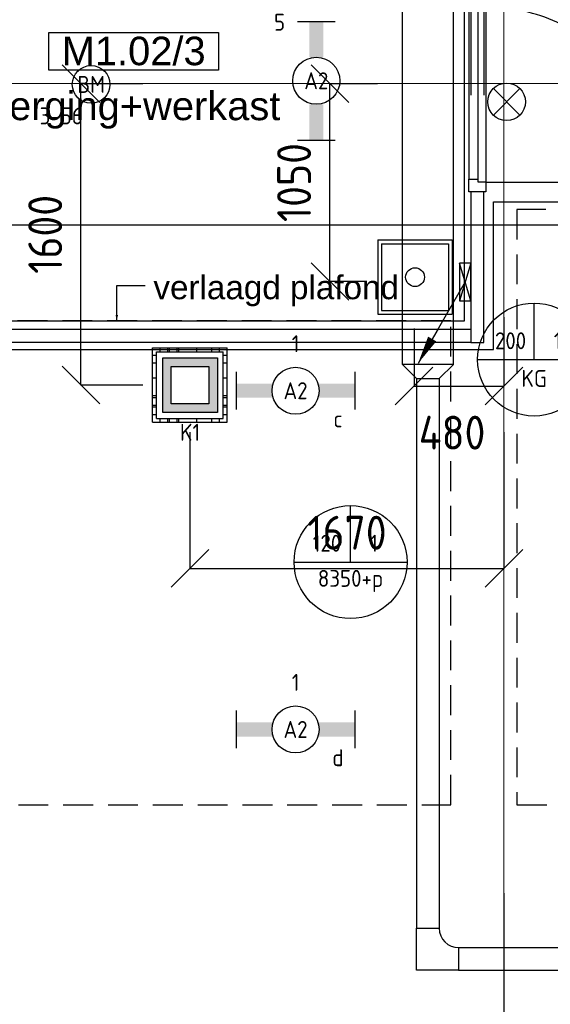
# Model space of a CAD drawing. Header units: millimetres. Extents: x -38031 to 110605, y -30229 to 92226.
# Tile 30 of 256: x 14288 to 17106, y 9408 to 14640. Entities that reach past the tile are written whole.
import ezdxf
from ezdxf.enums import TextEntityAlignment as Align

# ---------------------------------------------------------------- set-up
doc = ezdxf.new("R2010")
doc.units = ezdxf.units.MM
doc.header["$LTSCALE"] = 50
doc.set_wipeout_variables(frame=1)
doc.header["$PDMODE"] = 1
for name, pattern in [('HIDDEN2', [4.7625, 3.175, -1.5875]), ('STYLE_01', [0.41664, 0.20828, -0.20836]), ('STYLE_07', [1.875, 0.625, -0.20828, 0.625, -0.20836, 0.06943, -0.13893])]:
    doc.linetypes.add(name, pattern=pattern)
for name, color, linetype in [('AB$1A---_ATTRIB035', 8, 'Continuous'), ('AL$1A---_ALGEMEEN', 8, 'Continuous'), ('AL------_MAATVOERING', 2, 'Continuous'), ('AT$1A---_TEKST100', 8, 'Continuous'), ('BOUWKUNDIG', 8, 'Continuous'), ('EB6511--_ATTRIB', 2, 'Continuous'), ('EL6131--_KG', 3, 'Continuous'), ('EL6222--', 3, 'Continuous'), ('EL6311--', 3, 'Continuous'), ('EL6511--', 3, 'Continuous'), ('EM6131--', 1, 'Continuous'), ('LICHT_TEXT018', 1, 'Continuous'), ('versterkte strook', 7, 'Continuous'), ('Vloerdoos (2e)', 51, 'Continuous'), ('Vloerdoos (OUD)', 51, 'Continuous')]:
    doc.layers.add(name, color=color, linetype=linetype)
doc.layers.add('stramien', color=1, linetype='Continuous', lineweight=15)
doc.styles.add('Arial', font='ARIAL.TTF')
doc.styles.add('BURO-018', font='iso.shx', dxfattribs={"height": 90})
doc.styles.get("Standard").update_dxf_attribs({"font": 'iso.shx'})
doc.dimstyles.new('STABICAD', dxfattribs={"dimscale": 100, "dimtxt": 1.8, "dimasz": 2, "dimexe": 0, "dimexo": 2.5, "dimgap": 1.5, "dimtad": 0, "dimdec": 0, "dimrnd": 10, "dimzin": 0, "dimdsep": 46, "dimtxsty": 'Standard', "dimblk1": 'OBLIQUE', "dimblk2": 'OBLIQUE', "dimsah": 1, "dimcen": -3, "dimadec": 0, "dimazin": 0, "dimtfac": 1, "dimtdec": 0, "dimtofl": 0, "dimtmove": 2, "dimatfit": 3, "dimfxl": 0, "dimtvp": 1.055556, "dimtolj": 1, "dimtzin": 0, "dimarcsym": 0})

# ---------------------------------------------------------------- blocks, each defined once
blk = doc.blocks.new('E00024')
at = {"color": 0, "linetype": 'Continuous'}
for p, q in [((-1.41, 1.59), (1.41, 4.41)), ((-1.41, 4.41), (1.41, 1.59))]:
    blk.add_line(p, q, dxfattribs=at)
blk.add_circle((0, 3), 2, dxfattribs=at)
at = {"color": 0, "linetype": 'Continuous', "style": 'BURO-018'}
blk.add_attdef('E_TEXT1', text='', height=1.8, dxfattribs=at).set_placement((0, 7.5), align=Align.MIDDLE)
at = {"color": 0, "linetype": 'Continuous', "style": 'BURO-018', "flags": 1}
blk.add_attdef('E_MATCODE', (0, 0), '', height=1.8, dxfattribs=at)
blk = doc.blocks.new('_Oblique')
at = {"color": 0, "linetype": 'ByBlock', "lineweight": -2}
blk.add_line((-0.5, -0.5), (0.5, 0.5), dxfattribs=at)
blk = doc.blocks.new('*D174')
at = {"layer": 'AL------_MAATVOERING', "color": 0, "lineweight": -2}
for p, q in [((13492.4, 9998.4), (13492.4, 220.4)), ((16860, 9998.4), (16860, 220.4)), ((13492.4, 220.4), (16860, 220.4))]:
    blk.add_line(p, q, dxfattribs=at)
at = {"layer": 'Defpoints', "color": 0}
for p in [(13492.4, 10248.4), (16860, 10248.4), (16860, 220.4)]:
    blk.add_point(p, dxfattribs=at)
at = {"layer": 'AL------_MAATVOERING', "color": 0, "lineweight": -2, "xscale": 200, "yscale": 200, "zscale": 200, "rotation": 180}
blk.add_blockref('_Oblique', (13492.4, 220.4), dxfattribs=at)
at = {"layer": 'AL------_MAATVOERING', "color": 0, "lineweight": -2, "xscale": 200, "yscale": 200, "zscale": 200}
blk.add_blockref('_Oblique', (16860, 220.4), dxfattribs=at)
at = {"layer": 'AL------_MAATVOERING', "color": 0, "insert": (15176.2, 410.4), "char_height": 180, "attachment_point": 5}
blk.add_mtext('\\A1;3370', dxfattribs=at)
blk = doc.blocks.new('*D206')
at = {"layer": 'AL------_MAATVOERING', "color": 0, "lineweight": -2}
for p, q in [((16189.3, 14300), (15935.7, 14300)), ((15935.7, 13248.8), (15935.7, 14300)), ((16132.6, 13248.8), (15935.7, 13248.8))]:
    blk.add_line(p, q, dxfattribs=at)
at = {"layer": 'Defpoints', "color": 0}
for p in [(15935.7, 14300), (16439.3, 14300), (16382.6, 13248.8)]:
    blk.add_point(p, dxfattribs=at)
at = {"layer": 'AL------_MAATVOERING', "color": 0, "lineweight": -2, "xscale": 200, "yscale": 200, "zscale": 200}
for p, rotation in [((15935.7, 14300), 90), ((15935.7, 13248.8), 270)]:
    blk.add_blockref('_Oblique', p, dxfattribs=dict(at, rotation=rotation))
at = {"layer": 'AL------_MAATVOERING', "color": 0, "insert": (15745.7, 13774.4), "char_height": 180, "attachment_point": 5, "rotation": 90}
blk.add_mtext('\\A1;1050', dxfattribs=at)
blk = doc.blocks.new('*D207')
at = {"layer": 'AL------_MAATVOERING', "color": 0, "lineweight": -2}
for p, q in [((14942.4, 14300), (14613.7, 14300)), ((14613.7, 12698.4), (14613.7, 14300)), ((14942.4, 12698.4), (14613.7, 12698.4))]:
    blk.add_line(p, q, dxfattribs=at)
at = {"layer": 'Defpoints', "color": 0}
for p in [(14613.7, 14300), (15192.4, 14300), (15192.4, 12698.4)]:
    blk.add_point(p, dxfattribs=at)
at = {"layer": 'AL------_MAATVOERING', "color": 0, "lineweight": -2, "xscale": 200, "yscale": 200, "zscale": 200}
for p, rotation in [((14613.7, 14300), 90), ((14613.7, 12698.4), 270)]:
    blk.add_blockref('_Oblique', p, dxfattribs=dict(at, rotation=rotation))
at = {"layer": 'AL------_MAATVOERING', "color": 0, "insert": (14423.7, 13499.2), "char_height": 180, "attachment_point": 5, "rotation": 90}
blk.add_mtext('\\A1;1600', dxfattribs=at)
blk = doc.blocks.new('*D208')
at = {"layer": 'AL------_MAATVOERING', "color": 0, "lineweight": -2}
for p, q in [((16860, 13058.6), (16860, 12692.8)), ((16382.6, 12998.8), (16382.6, 12692.8)), ((16382.6, 12692.8), (16860, 12692.8))]:
    blk.add_line(p, q, dxfattribs=at)
at = {"layer": 'Defpoints', "color": 0}
for p in [(16860, 13308.6), (16382.6, 13248.8), (16860, 12692.8)]:
    blk.add_point(p, dxfattribs=at)
at = {"layer": 'AL------_MAATVOERING', "color": 0, "lineweight": -2, "xscale": 200, "yscale": 200, "zscale": 200, "rotation": 180}
blk.add_blockref('_Oblique', (16382.6, 12692.8), dxfattribs=at)
at = {"layer": 'AL------_MAATVOERING', "color": 0, "lineweight": -2, "xscale": 200, "yscale": 200, "zscale": 200}
blk.add_blockref('_Oblique', (16860, 12692.8), dxfattribs=at)
at = {"layer": 'AL------_MAATVOERING', "color": 0, "insert": (16584.7, 12445.6), "char_height": 180, "attachment_point": 5}
blk.add_mtext('\\A1;480', dxfattribs=at)
blk = doc.blocks.new('*D209')
at = {"layer": 'AL------_MAATVOERING', "color": 0, "lineweight": -2}
for p, q in [((15192.4, 12448.4), (15192.4, 11723.9)), ((16860, 12448.4), (16860, 11723.9)), ((15192.4, 11723.9), (16860, 11723.9))]:
    blk.add_line(p, q, dxfattribs=at)
at = {"layer": 'Defpoints', "color": 0}
for p in [(15192.4, 12698.4), (16860, 12698.4), (16860, 11723.9)]:
    blk.add_point(p, dxfattribs=at)
at = {"layer": 'AL------_MAATVOERING', "color": 0, "lineweight": -2, "xscale": 200, "yscale": 200, "zscale": 200, "rotation": 180}
blk.add_blockref('_Oblique', (15192.4, 11723.9), dxfattribs=at)
at = {"layer": 'AL------_MAATVOERING', "color": 0, "lineweight": -2, "xscale": 200, "yscale": 200, "zscale": 200}
blk.add_blockref('_Oblique', (16860, 11723.9), dxfattribs=at)
at = {"layer": 'AL------_MAATVOERING', "color": 0, "insert": (16026.2, 11913.9), "char_height": 180, "attachment_point": 5}
blk.add_mtext('\\A1;1670', dxfattribs=at)
blk = doc.blocks.new('1115B6630')
at = {"color": 0}
for p, q in [((-6.3, 2), (-6.3, -2)), ((6.3, 2), (6.3, -2))]:
    blk.add_line(p, q, dxfattribs=at)
at = {"color": 0, "linetype": 'Continuous'}
blk.add_circle((0, 0), 2.5, dxfattribs=at)
at = {"color": 0}
for points in [[(-2.5, 0.75), (-6.3, 0.75), (-2.5, -0.75), (-6.3, -0.75)], [(2.5, 0.75), (6.3, 0.75), (2.5, -0.75), (6.3, -0.75)]]:
    blk.add_solid(points, dxfattribs=at)
at = {"color": 0, "linetype": 'Continuous', "style": 'BURO-018'}
for tag, p in [('E_GKAST', (0, 8)), ('E_GROEP', (0, 5)), ('E_SGROEP', (4.5, 5)), ('E_ARMCODE', (0, 0)), ('E_SLET', (4.5, -3))]:
    blk.add_attdef(tag, text='', height=1.8, dxfattribs=at).set_placement(p, align=Align.MIDDLE)
blk = doc.blocks.new('E00103')
at = {"color": 0, "linetype": 'Continuous'}
for p, q in [((0, 6), (0, 12)), ((-6, 6), (6, 6))]:
    blk.add_line(p, q, dxfattribs=at)
blk.add_circle((0, 6), 6, dxfattribs=at)
at = {"color": 0, "linetype": 'Continuous', "style": 'BURO-018'}
for tag, p in [('E_TEXT1', (-2.5, 8)), ('E_TEXT3', (2.5, 8)), ('E_TEXT6', (0, 4))]:
    blk.add_attdef(tag, text='', height=1.8, dxfattribs=at).set_placement(p, align=Align.MIDDLE)
blk = doc.blocks.new('E00123')
at = {"color": 0, "linetype": 'Continuous'}
blk.add_circle((0, 0), 2, dxfattribs=at)
at = {"color": 0, "linetype": 'Continuous', "style": 'BURO-018'}
for tag, p in [('E_TEXT1', (0, 4.5)), ('E_TEXT2', (0, 0))]:
    blk.add_attdef(tag, text='', height=1.8, dxfattribs=at).set_placement(p, align=Align.MIDDLE)
at = {"color": 0, "linetype": 'Continuous', "style": 'BURO-018', "flags": 1}
blk.add_attdef('E_MATCODE', (0, 0), '', height=1.8, dxfattribs=at)
blk = doc.blocks.new('E00414')
at = {"color": 0, "linetype": 'Continuous'}
for p, q in [((-2.9, -2.9), (-2.9, 2.9)), ((-2.9, 2.9), (2.9, 2.9)), ((2.9, 2.9), (2.9, -2.9)), ((-2, 2), (2, 2)), ((-2, -2), (-2, 2)), ((2, 2), (2, -2)), ((2, -2), (-2, -2)), ((2.9, -2.9), (-2.9, -2.9))]:
    blk.add_line(p, q, dxfattribs=at)
at = {"color": 0}
for points in [[(-2.9, 2.9), (2.9, 2.9), (-2, 2), (2, 2)], [(-2, -2), (-2.9, -2.9), (-2, 2), (-2.9, 2.9)], [(2, 2), (2.9, 2.9), (2, -2), (2.9, -2.9)], [(2, -2), (2.9, -2.9), (-2, -2), (-2.9, -2.9)]]:
    blk.add_solid(points, dxfattribs=at)
at = {"color": 0, "linetype": 'Continuous', "style": 'BURO-018'}
for tag, p in [('E_GKAST', (0, 8)), ('E_GROEP', (0, 5)), ('E_SGROEP', (4.5, 5))]:
    blk.add_attdef(tag, text='', height=1.8, dxfattribs=at).set_placement(p, align=Align.MIDDLE)
at = {"color": 0, "linetype": 'Continuous', "style": 'BURO-018', "flags": 1}
for tag, p in [('E_VERMCODE', (13, 5)), ('E_MATCODE', (0, 0))]:
    blk.add_attdef(tag, text='', height=1.8, dxfattribs=at).set_placement(p, align=Align.MIDDLE)
blk = doc.blocks.new('E-GK-GTC-10E3C')
at = {"color": 0, "linetype": 'Continuous'}
for p, q in [((-0.5, 135), (0.5, 135)), ((-0.5, -135), (0.5, -135))]:
    blk.add_line(p, q, dxfattribs=at)
blk = doc.blocks.new('E-GK-VLP-10E784B')
at = {"color": 0, "linetype": 'Continuous'}
for p, q in [((0, 135), (0, -135)), ((75, 60), (0, 135)), ((75, -60), (75, 60)), ((0, -135), (75, -60))]:
    blk.add_line(p, q, dxfattribs=at)
blk = doc.blocks.new('E-GK-GTC-783C')
at = {"color": 0, "linetype": 'Continuous'}
for p, q in [((-0.5, 60), (0.5, 60)), ((-0.5, -60), (0.5, -60))]:
    blk.add_line(p, q, dxfattribs=at)
blk = doc.blocks.new('E00112')
at = {"color": 0, "linetype": 'Continuous'}
for p, q in [((0, 1), (-1, 1)), ((-1, 1), (-1, 0)), ((-1, 0), (0, 1)), ((-1, 1), (0, 0)), ((0, 0), (0, 1)), ((-1, 0), (0, 0))]:
    blk.add_line(p, q, dxfattribs=at)
blk = doc.blocks.new('E00098')
at = {"color": 0, "linetype": 'Continuous'}
blk.add_line((0, 0), (-5, -8.66), dxfattribs=at)
blk.add_lwpolyline([(-5, -8.66, 0, 1, 0), (-3.5, -6.06, 1, 1, 0)], format="xyseb", dxfattribs=at)
blk = doc.blocks.new('E-GK-BS--1-78676767')
at = {"color": 0, "linetype": 'Continuous'}
for p, q in [((-163, -60), (-163, 60)), ((-163, 60), (60, 60)), ((60, 60), (60, -163)), ((60, -163), (-60, -163))]:
    blk.add_line(p, q, dxfattribs=at)
blk.add_arc((-163, -163), 103, 0, 90, dxfattribs=at)
blk = doc.blocks.new('DOORVOERDOOS (2e)')
at = {"layer": 'Vloerdoos (OUD)'}
for p, q in [((-27.5, 367.5), (-27.5, -27.5)), ((-27.5, 367.5), (367.5, 367.5)), ((367.5, 367.5), (367.5, -27.5)), ((-7.5, 347.5), (347.5, 347.5)), ((-7.5, 347.5), (-7.5, -7.5)), ((347.5, 347.5), (347.5, -7.5)), ((-27.5, -27.5), (367.5, -27.5)), ((-7.5, -7.5), (347.5, -7.5))]:
    blk.add_line(p, q, dxfattribs=at)
blk.add_circle((170, 170), 50, dxfattribs=at)
blk = doc.blocks.new('VLOERDOOS (2e)')
at = {"layer": 'Vloerdoos (OUD)'}
for p, q in [((0, 395), (395, 395)), ((0, 395), (0, 0)), ((20, 375), (20, 20)), ((20, 375), (375, 375)), ((40, 375), (40, 395)), ((80, 375), (80, 395)), ((90, 375), (90, 395)), ((130, 375), (130, 395)), ((140, 375), (140, 395)), ((235, 375), (235, 395)), ((315, 375), (315, 395)), ((355, 375), (355, 395)), ((375, 375), (375, 20)), ((395, 395), (395, 0)), ((0, 355), (20, 355)), ((0, 315), (20, 315)), ((375, 355), (395, 355)), ((375, 315), (395, 315)), ((0, 305), (20, 305)), ((0, 265), (20, 265)), ((375, 305), (395, 305)), ((375, 265), (395, 265)), ((0, 255), (20, 255)), ((375, 255), (395, 255)), ((0, 160), (20, 160)), ((375, 160), (395, 160)), ((0, 80), (20, 80)), ((375, 80), (395, 80)), ((0, 40), (20, 40)), ((0, 0), (395, 0)), ((20, 20), (375, 20)), ((40, 0), (40, 20)), ((80, 0), (80, 20)), ((90, 0), (90, 20)), ((130, 0), (130, 20)), ((140, 0), (140, 20)), ((235, 0), (235, 20)), ((315, 0), (315, 20)), ((355, 0), (355, 20)), ((375, 40), (395, 40))]:
    blk.add_line(p, q, dxfattribs=at)
blk = doc.blocks.new('tekst 12 pts')
at = {"layer": 'AL$1A---_ALGEMEEN', "color": 0, "style": 'Arial'}
blk.add_attdef('naam_ruimte', text='', height=151.5, dxfattribs=at).set_placement((0, -41.1), align=Align.TOP_CENTER)
at = {"layer": 'AL$1A---_ALGEMEEN', "color": 0, "flags": 1}
for tag, p in [('oppervlakte', (-264.6, -1003)), ('stramiennummer', (-264.6, -1275.7))]:
    blk.add_attdef(tag, p, '', height=151.5, dxfattribs=at)
blk = doc.blocks.new('ruimtenummer')
at = {"layer": 'AL$1A---_ALGEMEEN', "color": 0, "flags": 1}
for tag, p in [('peil', (-450, -397.1)), ('onderdeel', (-450, -669.8))]:
    blk.add_attdef(tag, p, '', height=151.5, dxfattribs=at)
at = {"color": 0}
blk.add_wipeout([(-450, 100), (450, 100), (450, -100), (-450, -100)], dxfattribs=at).dxf.layer = 'AL$1A---_ALGEMEEN'
at = {"layer": 'AL$1A---_ALGEMEEN', "color": 0}
blk.add_lwpolyline([(-450, 100), (450, 100), (450, -100), (-450, -100)], close=True, dxfattribs=at)
at = {"layer": 'AL$1A---_ALGEMEEN', "color": 0, "style": 'Arial'}
blk.add_attdef('ruimtenummer', text='', height=151.5, dxfattribs=at).set_placement((0, 78), align=Align.TOP_CENTER)
blk = doc.blocks.new('txt 1_100 verlaagd plafond')
at = {"layer": 'AL$1A---_ALGEMEEN', "color": 0}
for p, q in [((-1830, 0), (-1830, 182.6)), ((-1830, 182.6), (-1680, 182.6))]:
    blk.add_line(p, q, dxfattribs=at)
blk.add_solid([(-1830, 0), (-1836.7, 25), (-1823.3, 25)], dxfattribs=at)
at = {"layer": 'AT$1A---_TEKST100', "insert": (-983.5, 235.8), "char_height": 126.27, "attachment_point": 2, "line_spacing_factor": 0.967741, "style": 'Arial'}
blk.add_mtext('{\\C256;\\lverlaagd plafond}', dxfattribs=at)
blk = doc.blocks.new('32x_hout-mk 968a-p')
at = {"color": 0}
for points in [[(-20.7, -67), (-20.7, 0), (-110.7, 0), (-110.7, -67)], [(-110.7, -967), (-20.7, -967), (-20.7, -1034), (-110.7, -1034)]]:
    blk.add_wipeout(points, dxfattribs=at).dxf.layer = 'AL$1A---_ALGEMEEN'
at = {"layer": 'AL$1A---_ALGEMEEN', "color": 0}
blk.add_line((-110.7, -67), (-110.7, -967), dxfattribs=at)
for points in [[(-20.7, -67), (-20.7, 0), (-110.7, 0), (-110.7, -67)], [(909, -959.2), (908.2, -936.4), (906.8, -913.6), (904.8, -890.8), (902.3, -868.2), (899.2, -845.5), (895.6, -823), (891.4, -800.6), (886.7, -778.2), (881.4, -756), (875.6, -734), (869.2, -712), (862.4, -690.3), (854.9, -668.7), (847, -647.3), (838.5, -626.1), (829.5, -605.1), (820, -584.4), (810, -563.9), (799.5, -543.6), (788.5, -523.6), (777, -503.9), (765, -484.5), (752.6, -465.3), (739.6, -446.5), (726.3, -428), (712.5, -409.8), (698.2, -392), (683.5, -374.5), (668.4, -357.5), (652.8, -340.7), (636.9, -324.4), (620.6, -308.5), (603.8, -292.9), (586.7, -277.8), (569.3, -263.1), (551.5, -248.8), (533.3, -235), (514.8, -221.6), (496, -208.7), (476.8, -196.3), (457.4, -184.3), (437.7, -172.8), (417.7, -161.8), (397.4, -151.3), (376.9, -141.3), (356.2, -131.8), (335.2, -122.8), (314, -114.3), (292.6, -106.4), (271, -98.9), (249.3, -92), (227.3, -85.7), (205.3, -79.9), (183.1, -74.6), (160.7, -69.9), (138.3, -65.7), (115.8, -62.1), (93.1, -59), (70.4, -56.5), (47.7, -54.5), (24.9, -53.1), (2.1, -52.3), (-20.7, -52), (-20.7, -982), (909.3, -982)], [(-110.7, -967), (-20.7, -967), (-20.7, -1034), (-110.7, -1034)]]:
    blk.add_lwpolyline(points, close=True, dxfattribs=at)
at = {"color": 0}
blk.add_wipeout([(-60.7, -52), (-20.7, -52), (-20.7, -982), (-60.7, -982)], dxfattribs=at).dxf.layer = 'AL$1A---_ALGEMEEN'
at = {"layer": 'AL$1A---_ALGEMEEN', "color": 0}
blk.add_lwpolyline([(-60.7, -52), (-20.7, -52), (-20.7, -982), (-60.7, -982)], close=True, dxfattribs=at)
blk = doc.blocks.new('200254 W 211 30-06-2008')
at = {"layer": 'AL$1A---_ALGEMEEN'}
ref = blk.add_blockref('ruimtenummer', (19332.62, 3305.38), dxfattribs=dict(at, xscale=0.02, yscale=0.02, zscale=0.02))
ref.add_attrib('ruimtenummer', 'M1.02/3', dxfattribs={"layer": 'AB$1A---_ATTRIB035', "height": 3.03, "style": 'Arial'}).set_placement((19332.62, 3306.94), align=Align.TOP_CENTER)
ref = blk.add_blockref('tekst 12 pts', (19332.62, 3301.92), dxfattribs=dict(at, xscale=-0.02, yscale=0.02, zscale=0.02))
ref.add_attrib('naam_ruimte', 'berging+werkast', dxfattribs={"layer": 'AB$1A---_ATTRIB035', "height": 3.0305, "style": 'Arial'}).set_placement((19332.62, 3301.1), align=Align.TOP_CENTER)
at = {"layer": 'AL$1A---_ALGEMEEN', "xscale": 0.02, "yscale": 0.02, "zscale": 0.02}
blk.add_blockref('txt 1_100 verlaagd plafond', (19367.43, 3276.85), dxfattribs=at)
blk.add_wipeout([(19368.43, 3274.45), (19369.83, 3274.45), (19369.83, 3290.45), (19368.43, 3290.45)]).dxf.layer = 'AL$1A---_ALGEMEEN'
at = {"layer": 'AL$1A---_ALGEMEEN'}
for points in [[(19367.75, 3328.15), (19300.44, 3328.15), (19300.44, 3307.45), (19302.15, 3307.45), (19302.15, 3306.45), (19302.15, 3296.86), (19298.85, 3296.86), (19298.85, 3295.3), (19302.15, 3295.3), (19304.13, 3295.3), (19304.13, 3276.75), (19367.75, 3276.75)], [(19368.43, 3274.45), (19369.83, 3274.45), (19369.83, 3290.45), (19368.43, 3290.45)]]:
    blk.add_lwpolyline(points, close=True, dxfattribs=at)
at = {"layer": 'AL$1A---_ALGEMEEN', "xscale": 0.02, "yscale": 0.02, "zscale": 0.02}
blk.add_blockref('32x_hout-mk 968a-p', (19370.44, 3311.13), dxfattribs=at)
blk.add_wipeout([(19298.2, 3275.85), (19368.43, 3275.85), (19368.43, 3274.45), (19298.2, 3274.45)]).dxf.layer = 'AL$1A---_ALGEMEEN'
at = {"layer": 'AL$1A---_ALGEMEEN', "linetype": 'STYLE_01'}
for p, q in [((19368.43, 3311.13), (19368.43, 3290.45)), ((19369.83, 3311.13), (19369.83, 3290.45))]:
    blk.add_line(p, q, dxfattribs=at)
at = {"layer": 'AL$1A---_ALGEMEEN'}
for points in [[(19582.45, 3095.2), (19514.43, 3095.2), (19514.43, 3083.06), (19406.43, 3083.06), (19406.43, 3070.92), (19388.23, 3070.92), (19299.43, 3070.92), (19299.43, 3273.7), (19370.83, 3273.7), (19370.83, 3289.4), (19582.45, 3289.4)], [(19298.2, 3275.85), (19368.43, 3275.85), (19368.43, 3274.45), (19298.2, 3274.45)]]:
    blk.add_lwpolyline(points, close=True, dxfattribs=at)
at = {"layer": 'stramien', "linetype": 'STYLE_07', "ltscale": 50}
for p, q in [((19371.95, 2695.43), (19371.95, 4240.03)), ((18923.73, 3301.95), (21069.22, 3301.95))]:
    blk.add_line(p, q, dxfattribs=at)

msp = doc.modelspace()

# ---------------------------------------------------------------- block references
at = {"layer": 'BOUWKUNDIG', "xscale": 50, "yscale": 50, "zscale": 50}
msp.add_blockref('200254 W 211 30-06-2008', (-951737.5, -150797.3), dxfattribs=at)

# ---------------------------------------------------------------- next in the draw order: linework, layer by layer
at = {"layer": 'LICHT_TEXT018', "linetype": 'HIDDEN2'}
for points in [[(16928.5, 10468.4), (20178.5, 10468.4), (20178.5, 13630.8), (16928.5, 13630.8)], [(13328.5, 10468.4), (16578.5, 10468.4), (16578.5, 13039.8), (13328.5, 13039.8)]]:
    msp.add_lwpolyline(points, close=True, dxfattribs=at)
at = {"layer": 'versterkte strook'}
msp.add_line((-4775.7, 13550), (104346.1, 13550), dxfattribs=at)

# ---------------------------------------------------------------- next in the draw order: block references
at = {"layer": 'EL6131--_KG'}
for name, p, xscale, rotation in [('E-GK-GTC-10E3C', (16456.5, 13996.1), 2376.026306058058, 89.99999999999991), ('E-GK-GTC-783C', (16456.5, 11272.5), 2921.271852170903, 270)]:
    msp.add_blockref(name, p, dxfattribs=dict(at, xscale=xscale, rotation=rotation))
at = {"layer": 'EL6131--_KG', "xscale": 60, "yscale": 200, "zscale": 60, "rotation": 180}
msp.add_blockref('E00112', (16624, 13346.4), dxfattribs=at)
at = {"layer": 'EL6131--_KG'}
for name, p, rotation in [('E-GK-VLP-10E784B', (16456.5, 12808.1), 270), ('E-GK-BS--1-78676767', (16456.5, 9648.9), 179.9999999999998)]:
    msp.add_blockref(name, p, dxfattribs=dict(at, rotation=rotation))
at = {"layer": 'EL6131--_KG', "xscale": 10777.21627588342}
msp.add_blockref('E-GK-GTC-783C', (22008.1, 9648.9), dxfattribs=at)
at = {"layer": 'EL6222--'}
ref = msp.add_blockref('E00414', (15193, 12698), dxfattribs=dict(at, xscale=50, yscale=50, zscale=50))
ref.add_attrib('E_GROEP', 'K1', dxfattribs={"layer": '0', "color": 1, "linetype": 'Continuous', "height": 90, "style": 'BURO-018'}).set_placement((15193, 12447.7), align=Align.MIDDLE)
at = {"layer": 'EL6311--'}
ref = msp.add_blockref('1115B6630', (15863.6, 14315.4), dxfattribs=dict(at, xscale=50, yscale=50, zscale=50, rotation=90))
ref.add_attrib('E_ARMCODE', 'A2', dxfattribs={"layer": '0', "color": 1, "linetype": 'Continuous', "height": 90, "style": 'BURO-018'}).set_placement((15863.6, 14315.4), align=Align.MIDDLE)
ref.add_attrib('E_GROEP', '5', dxfattribs={"layer": '0', "color": 1, "linetype": 'Continuous', "height": 90, "style": 'BURO-018'}).set_placement((15668.6, 14626.5), align=Align.MIDDLE)
ref = msp.add_blockref('1115B6630', (15753.5, 12668.4), dxfattribs=dict(at, xscale=50, yscale=50, zscale=50))
ref.add_attrib('E_ARMCODE', 'A2', dxfattribs={"layer": '0', "color": 1, "linetype": 'Continuous', "height": 90, "style": 'BURO-018'}).set_placement((15753.5, 12668.4), align=Align.MIDDLE)
ref.add_attrib('E_SLET', 'c', dxfattribs={"layer": '0', "color": 1, "linetype": 'Continuous', "height": 90, "style": 'BURO-018'}).set_placement((15978.5, 12518.4), align=Align.MIDDLE)
ref.add_attrib('E_GROEP', '1', dxfattribs={"layer": '0', "color": 1, "linetype": 'Continuous', "height": 90, "style": 'BURO-018'}).set_placement((15753.5, 12918.4), align=Align.MIDDLE)
ref = msp.add_blockref('1115B6630', (15753.5, 10868.4), dxfattribs=dict(at, xscale=50, yscale=50, zscale=50))
ref.add_attrib('E_ARMCODE', 'A2', dxfattribs={"layer": '0', "color": 1, "linetype": 'Continuous', "height": 90, "style": 'BURO-018'}).set_placement((15753.5, 10868.4), align=Align.MIDDLE)
ref.add_attrib('E_SLET', 'd', dxfattribs={"layer": '0', "color": 1, "linetype": 'Continuous', "height": 90, "style": 'BURO-018'}).set_placement((15978.5, 10718.4), align=Align.MIDDLE)
ref.add_attrib('E_GROEP', '1', dxfattribs={"layer": '0', "color": 1, "linetype": 'Continuous', "height": 90, "style": 'BURO-018'}).set_placement((15753.5, 11118.4), align=Align.MIDDLE)
at = {"layer": 'EL6511--'}
ref = msp.add_blockref('E00123', (14667.6, 14296.2), dxfattribs=dict(at, xscale=50, yscale=50, zscale=50))
ref.add_attrib('E_TEXT2', 'BM', dxfattribs={"layer": 'EB6511--_ATTRIB', "color": 1, "linetype": 'Continuous', "height": 90, "style": 'BURO-018'}).set_placement((14667.6, 14296.2), align=Align.MIDDLE)
ref.add_attrib('E_TEXT1', '3-56', dxfattribs={"layer": 'EB6511--_ATTRIB', "color": 1, "linetype": 'Continuous', "height": 90, "style": 'BURO-018'}).set_placement((14508.7, 14129), align=Align.MIDDLE)
at = {"layer": 'EL6511--', "xscale": 50, "yscale": 50, "zscale": 50}
msp.add_blockref('E00024', (16874.5, 14053.5), dxfattribs=at)
at = {"layer": 'EM6131--', "xscale": 50, "yscale": 50, "zscale": 50}
msp.add_blockref('E00098', (16654, 13246.4), dxfattribs=at)
at = {"layer": 'EM6131--'}
ref = msp.add_blockref('E00103', (17020.4, 12533.9), dxfattribs=dict(at, xscale=50, yscale=50, zscale=50))
ref.add_attrib('E_TEXT1', '200', dxfattribs={"layer": '0', "color": 1, "linetype": 'Continuous', "height": 90, "style": 'BURO-018'}).set_placement((16895.4, 12933.9), align=Align.MIDDLE)
ref.add_attrib('E_TEXT3', '1', dxfattribs={"layer": '0', "color": 1, "linetype": 'Continuous', "height": 90, "style": 'BURO-018'}).set_placement((17145.4, 12933.9), align=Align.MIDDLE)
ref.add_attrib('E_TEXT6', 'KG', dxfattribs={"layer": '0', "color": 1, "linetype": 'Continuous', "height": 90, "style": 'BURO-018'}).set_placement((17020.4, 12733.9), align=Align.MIDDLE)
ref = msp.add_blockref('E00103', (16045.4, 11457.8), dxfattribs=dict(at, xscale=50, yscale=50, zscale=50))
ref.add_attrib('E_TEXT1', '120', dxfattribs={"layer": '0', "color": 1, "linetype": 'Continuous', "height": 90, "style": 'BURO-018'}).set_placement((15920.4, 11857.8), align=Align.MIDDLE)
ref.add_attrib('E_TEXT3', '1', dxfattribs={"layer": '0', "color": 1, "linetype": 'Continuous', "height": 90, "style": 'BURO-018'}).set_placement((16170.4, 11857.8), align=Align.MIDDLE)
ref.add_attrib('E_TEXT6', '8350+p', dxfattribs={"layer": '0', "color": 1, "linetype": 'Continuous', "height": 90, "style": 'BURO-018'}).set_placement((16045.4, 11657.8), align=Align.MIDDLE)
at = {"layer": 'Vloerdoos (2e)'}
msp.add_blockref('DOORVOERDOOS (2e)', (16217.9, 13102), dxfattribs=at)
at = {"layer": 'Vloerdoos (2e)', "rotation": 90}
msp.add_blockref('VLOERDOOS (2e)', (15389.3, 12500.5), dxfattribs=at)

# ---------------------------------------------------------------- next in the draw order: dimensions: what is measured, and where the dimension line sits
at = {"layer": 'AL------_MAATVOERING'}
for base, p1, p2, picture, middle in [((14613.7, 14300), (15192.4, 12698.4), (15192.4, 14300), '*D207', (14423.7, 13499.2)), ((15935.7, 14300), (16382.6, 13248.8), (16439.3, 14300), '*D206', (15745.7, 13774.4))]:
    dim = msp.add_linear_dim(base=base, p1=p1, p2=p2, angle=90, dimstyle='STABICAD', dxfattribs=at)
    dim.commit()
    dim.dimension.update_dxf_attribs({"geometry": picture, "text_midpoint": middle})
dim = msp.add_linear_dim(base=(16860, 12692.8), p1=(16382.6, 13248.8), p2=(16860, 13308.6), dimstyle='STABICAD', dxfattribs=at)
dim.commit()
dim.dimension.update_dxf_attribs({"geometry": '*D208', "text_midpoint": (16584.7, 12445.6), "dimtype": 160})
for base, p1, p2, picture, middle in [((16860, 11723.9), (15192.4, 12698.4), (16860, 12698.4), '*D209', (16026.2, 11913.9)), ((16860, 220.4), (13492.4, 10248.4), (16860, 10248.4), '*D174', (15176.2, 410.4))]:
    dim = msp.add_linear_dim(base=base, p1=p1, p2=p2, dimstyle='STABICAD', dxfattribs=at)
    dim.commit()
    dim.dimension.update_dxf_attribs({"geometry": picture, "text_midpoint": middle})

doc.saveas('drawing.dxf')
